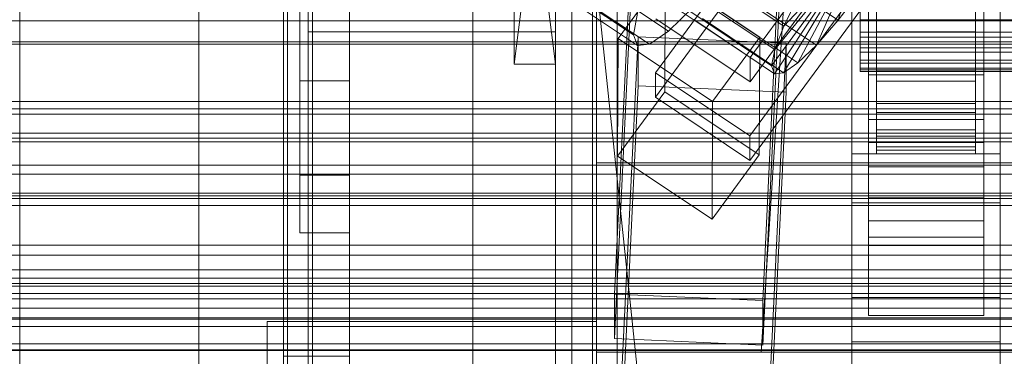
# Model space of a CAD drawing. Header units: millimetres. Extents: x -2233 to 61924, y -68080 to 6847.
# Tile 107 of 256: x -250 to -130, y -34886 to -34845. Entities that reach past the tile are written whole.
import ezdxf

# ---------------------------------------------------------------- set-up
doc = ezdxf.new("R2010")
doc.units = ezdxf.units.MM
for name, color, linetype, lineweight in [('COTAS_O', 1, 'Continuous', 0), ('COTAS_P', 1, 'Continuous', 0), ('frontal_bajante_movil', 7, 'Continuous', 0), ('frontal_C01', 7, 'Continuous', 0), ('frontal_C02', 7, 'Continuous', 0), ('frontal_C03', 7, 'Continuous', 0), ('frontal_C05', 7, 'Continuous', 0), ('frontal_mezcladora', 7, 'Continuous', 0), ('frontal_secador', 7, 'Continuous', 0)]:
    doc.layers.add(name, color=color, linetype=linetype, lineweight=lineweight)
doc.dimstyles.new('R19_100', dxfattribs={"dimtxt": 250, "dimasz": 150, "dimexe": 150, "dimexo": 80, "dimgap": 100, "dimtad": 1, "dimtih": 1, "dimtoh": 1, "dimdsep": 46, "dimcen": 0.09, "dimadec": 0, "dimazin": 0, "dimtfac": 1, "dimtdec": 4, "dimtofl": 0, "dimtmove": 0, "dimatfit": 3, "dimfxl": 1, "dimtolj": 1, "dimtzin": 0, "dimarcsym": 0})

# ---------------------------------------------------------------- blocks, each defined once
blk = doc.blocks.new('DIM_R28_48')
at = {"layer": 'COTAS_P'}
for p, q in [((-1750, -34600), (-1600, -34555)), ((2600, -34600), (2450, -34555)), ((-1750, -35500), (-1750, -34600)), ((-1750, -34600), (2600, -34600)), ((-1750, -34600), (-1600, -34645)), ((2600, -34600), (2450, -34645)), ((2600, -35500), (2600, -34600))]:
    blk.add_line(p, q, dxfattribs=at)
blk.add_text('4350 P', height=250, dxfattribs=at).set_placement((425, -34500))
blk = doc.blocks.new('DIM_R28_50')
at = {"layer": 'COTAS_P'}
for p, q in [((1705.78, -34504.95), (1551.9, -34475.9)), ((-194.22, -34704.95), (1705.78, -34504.95)), ((1705.78, -34504.95), (1561.32, -34565.4)), ((1800, -35400), (1705.78, -34504.95)), ((-194.22, -34704.95), (-49.75, -34644.49)), ((-100, -35600), (-194.22, -34704.95)), ((-194.22, -34704.95), (-40.33, -34734))]:
    blk.add_line(p, q, dxfattribs=at)
blk.add_text('1910.5 P', height=250, rotation=6.009, dxfattribs=at).set_placement((745.32, -34505.49))
blk = doc.blocks.new('DIM_R28_53')
at = {"layer": 'COTAS_P'}
for p, q in [((-150, -32300), (550, -32300)), ((550, -32300), (505, -32450)), ((550, -34900), (550, -32300)), ((550, -32300), (595, -32450)), ((550, -34900), (505, -34750)), ((550, -34900), (595, -34750)), ((-150, -34900), (550, -34900))]:
    blk.add_line(p, q, dxfattribs=at)
blk.add_text('2600 P', height=250, rotation=90, dxfattribs=at).set_placement((450, -33600))
blk = doc.blocks.new('DIM_R28_55')
at = {"layer": 'COTAS_O'}
for p, q in [((-650, -33700), (50, -33700)), ((50, -33700), (5, -33850)), ((50, -34900), (50, -33700)), ((50, -33700), (95, -33850)), ((50, -34900), (5, -34750)), ((50, -34900), (95, -34750)), ((-650, -34900), (50, -34900))]:
    blk.add_line(p, q, dxfattribs=at)
blk.add_text('1200 O', height=250, rotation=90, dxfattribs=at).set_placement((-50, -34300))
blk = doc.blocks.new('DIM_R28_56')
at = {"layer": 'COTAS_O'}
for p, q in [((-650, -34200), (-500, -34155)), ((650, -34200), (500, -34155)), ((-650, -34900), (-650, -34200)), ((-650, -34200), (650, -34200)), ((-650, -34200), (-500, -34245)), ((650, -34200), (500, -34245)), ((650, -34900), (650, -34200))]:
    blk.add_line(p, q, dxfattribs=at)
blk.add_text('1300 O', height=250, dxfattribs=at).set_placement((0, -34100))
blk = doc.blocks.new('DIM_R28_61')
at = {"layer": 'COTAS_P'}
for p, q in [((-305, -34680), (395, -34680)), ((395, -34680), (350, -34830)), ((395, -36000), (395, -34680)), ((395, -34680), (440, -34830)), ((395, -36000), (350, -35850)), ((395, -36000), (440, -35850)), ((-305, -36000), (395, -36000))]:
    blk.add_line(p, q, dxfattribs=at)
blk.add_text('1320 P', height=250, rotation=90, dxfattribs=at).set_placement((295, -35340))

msp = doc.modelspace()

# ---------------------------------------------------------------- linework, layer by layer
at = {"layer": 'frontal_bajante_movil'}
for p, q in [((-195, -35227.232), (-195, -34680)), ((-183, -34680), (-183, -35227.232)), ((-180, -35227.232), (-180, -34680)), ((-195, -34682.819), (-195, -35230.051)), ((-183, -35230.051), (-183, -34682.819)), ((-215, -35355.689), (-215, -34808.457)), ((-215, -34846.045), (-215, -34808.457)), ((-185, -34808.457), (-185, -35355.689)), ((-185, -34808.457), (-185, -34846.045)), ((-183, -35356.81), (-183, -34809.578)), ((-180, -34809.578), (-180, -35356.81)), ((-190, -34850), (-190, -34810)), ((-190, -34810), (-185, -34850)), ((-190, -34850), (-185, -34810)), ((-185, -34810), (-185, -34850)), ((-180, -34885.505), (-180, -34810.919)), ((-183, -34891.143), (-183, -34816.557)), ((-180, -34816.557), (-180, -34891.143)), ((-183, -34819.376), (-183, -34893.962)), ((-190, -34850), (-190, -34827.5)), ((-185, -34827.5), (-185, -34850)), ((-190, -34850), (-190, -34828.278)), ((-185, -34828.278), (-185, -34850)), ((-190, -34850), (-190, -34829.122)), ((-185, -34829.122), (-185, -34850)), ((-190, -34830), (-190, -34850)), ((-190, -34830.878), (-190, -34850)), ((-185, -34850), (-185, -34830)), ((-185, -34850), (-185, -34830.878)), ((-190, -34831.722), (-190, -34850)), ((-185, -34850), (-185, -34831.722)), ((-190, -34832.5), (-190, -34850)), ((-190, -34833.182), (-190, -34850)), ((-185, -34850), (-185, -34832.5)), ((-185, -34850), (-185, -34833.182)), ((-190, -34833.742), (-190, -34850)), ((-190, -34834.157), (-190, -34850)), ((-190, -34834.414), (-190, -34850)), ((-190, -34834.5), (-190, -34850)), ((-185, -34850), (-185, -34833.742)), ((-185, -34850), (-185, -34834.157)), ((-185, -34850), (-185, -34834.414)), ((-185, -34850), (-185, -34834.5)), ((-215, -34846.045), (-215, -35393.277)), ((-185, -34846.045), (-215, -34846.045)), ((-185, -35393.277), (-185, -34846.045)), ((-190, -34850), (-185, -34850)), ((-220, -34881.262), (-220, -34895.821)), ((-220, -34903.821), (-220, -34881.262)), ((-220, -34881.262), (-180, -34881.262)), ((-180, -34895.821), (-180, -34881.262)), ((-180, -34881.262), (-180, -34903.821))]:
    msp.add_line(p, q, dxfattribs=at)
at = {"layer": 'frontal_C01'}
for p, q in [((-250, -33373.251), (-250, -35948.844)), ((-250, -35953.656), (-250, -33378.064)), ((-228.298, -34716.493), (-228.298, -34979.106)), ((-228.298, -34984.887), (-228.298, -34722.274)), ((-177.811, -34877.936), (-174.943, -34818.147)), ((-156.962, -34818.947), (-159.83, -34878.735)), ((-177.811, -34883.329), (-174.943, -34823.54)), ((-159.83, -34884.129), (-156.962, -34824.34)), ((-149, -34878.334), (-149, -34832.497)), ((-131, -34832.497), (-131, -34878.334)), ((-149, -34883.726), (-149, -34837.889)), ((-131, -34883.726), (-131, -34837.889)), ((-147, -34838.352), (-147, -34851.294)), ((-133, -34851.294), (-133, -34838.352)), ((-147, -34841.664), (-147, -34851.294)), ((-133, -34851.294), (-133, -34841.664)), ((-147, -34851.294), (-133, -34851.294)), ((-425, -34873.219), (425, -34873.219)), ((-159.83, -34878.735), (-177.811, -34877.936)), ((-177.811, -34877.936), (-177.811, -34883.329)), ((-159.83, -34884.129), (-159.83, -34878.735)), ((-131, -34878.334), (-149, -34878.334)), ((-149, -34878.334), (-149, -34883.726)), ((-131, -34883.726), (-131, -34878.334)), ((-177.811, -34883.329), (-159.83, -34884.129)), ((-149, -34883.726), (-131, -34883.726)), ((425, -34884.775), (-425, -34884.775))]:
    msp.add_line(p, q, dxfattribs=at)
at = {"layer": 'frontal_C02'}
for p, q in [((-250, -32921.727), (-250, -35767.183)), ((-250, -35771.953), (-250, -32926.497)), ((-359.83, -34723.173), (-175.521, -34846.427)), ((-355.584, -34722.71), (-171.275, -34845.965)), ((-359.341, -34724.456), (-175.032, -34847.71)), ((-357.893, -34724.298), (-173.584, -34847.553)), ((-228.298, -34746.19), (-228.298, -35036.685)), ((-228.298, -35042.415), (-228.298, -34751.921)), ((-133.809, -34811.646), (-161.341, -34849.168)), ((-172.847, -34851.037), (-145.315, -34813.514)), ((-147, -34859.507), (-147, -34813.688)), ((-133, -34813.688), (-133, -34859.507)), ((-161.353, -34852.149), (-133.821, -34814.626)), ((-145.327, -34816.495), (-172.859, -34854.017)), ((-147, -34816.669), (-147, -34862.487)), ((-133, -34862.487), (-133, -34816.669)), ((-133.847, -34821.183), (-161.379, -34858.706)), ((-147, -34869.044), (-147, -34823.226)), ((-133, -34823.226), (-133, -34869.044)), ((-161.391, -34861.686), (-133.859, -34824.164)), ((-147, -34826.207), (-147, -34872.025)), ((-133, -34872.025), (-133, -34826.207)), ((-160.518, -34838.077), (-150.688, -34844.651)), ((-177.394, -34846.859), (-171.658, -34839.042)), ((-171.715, -34853.348), (-171.658, -34839.042)), ((-171.658, -34839.042), (-160.19, -34846.711)), ((-167.102, -34838.794), (-157.272, -34845.368)), ((-157.272, -34845.368), (-152.311, -34840.088)), ((-150.688, -34844.651), (-149.192, -34839.749)), ((-161.341, -34849.168), (-172.809, -34841.499)), ((-168.196, -34841.644), (-158.366, -34848.217)), ((-163.144, -34841.094), (-153.314, -34847.667)), ((-158.366, -34848.217), (-152.829, -34841.438)), ((-157.272, -34845.368), (-155.535, -34841.835)), ((-153.314, -34847.667), (-150.436, -34841.177)), ((-147.868, -34841), (-150.688, -34844.651)), ((-146, -34841.126), (-146, -34846.066)), ((-134, -34846.066), (-134, -34841.126)), ((-168.263, -34843.056), (-171.275, -34845.965)), ((-158.743, -34850.189), (-153.008, -34842.372)), ((-158.378, -34851.149), (-152.835, -34842.827)), ((-157.295, -34851.031), (-152.321, -34842.771)), ((-155.567, -34849.843), (-151.503, -34842.208)), ((-148, -34844.585), (-148, -34842.27)), ((-146, -34842.27), (-146, -34844.585)), ((-146, -34847.565), (-146, -34842.678)), ((-134, -34844.585), (-134, -34842.27)), ((-134, -34842.678), (-134, -34847.565)), ((-175.521, -34846.427), (-175.016, -34843.792)), ((-168.573, -34843.616), (-158.743, -34850.189)), ((-165.397, -34843.27), (-155.567, -34849.843)), ((-148, -34843.874), (-148, -34846.08)), ((-146, -34846.08), (-146, -34843.874)), ((-146, -34843.874), (-146, -34846.066)), ((-134, -34846.066), (-134, -34843.874)), ((-134, -34843.874), (-134, -34846.08)), ((-172.821, -34844.48), (-161.353, -34852.149)), ((-168.208, -34844.575), (-158.378, -34851.149)), ((-167.125, -34844.457), (-157.295, -34851.031)), ((-158.366, -34848.217), (-157.272, -34845.368)), ((-150.688, -34844.651), (-153.314, -34847.667)), ((-148, -34846.717), (-148, -34844.585)), ((-148, -34844.585), (148, -34844.585)), ((-146, -34844.585), (-146, -34847.565)), ((-134, -34844.585), (-146, -34844.585)), ((-146, -34844.585), (-146, -34846.717)), ((-134, -34847.565), (-134, -34844.585)), ((-134, -34846.717), (-134, -34844.585)), ((-177.811, -34905.918), (-174.943, -34846.652)), ((-175.032, -34847.71), (-175.521, -34846.427)), ((-174.943, -34852.614), (-174.943, -34846.652)), ((-174.943, -34846.652), (-156.962, -34847.445)), ((-171.275, -34845.965), (-173.584, -34847.553)), ((-148, -34846.08), (-148, -34848.001)), ((-148, -34846.08), (148, -34846.08)), ((-146, -34846.066), (-146, -34850.722)), ((-146, -34846.066), (-134, -34846.066)), ((-146, -34848.001), (-146, -34846.08)), ((-146, -34846.08), (-146, -34850.722)), ((-134, -34846.08), (-146, -34846.08)), ((-134, -34850.722), (-134, -34846.066)), ((-134, -34850.722), (-134, -34846.08)), ((-134, -34846.08), (-134, -34848.001)), ((-177.394, -34846.859), (-177.451, -34861.165)), ((-165.926, -34854.528), (-177.394, -34846.859)), ((-173.584, -34847.553), (-175.032, -34847.71)), ((-160.19, -34846.711), (-165.926, -34854.528)), ((-160.19, -34846.711), (-160.247, -34861.017)), ((-156.962, -34847.445), (-159.83, -34906.711)), ((-156.962, -34847.445), (-156.962, -34853.407)), ((-153.314, -34847.667), (-155.567, -34849.843)), ((-148, -34848.521), (-148, -34846.717)), ((-148, -34846.717), (148, -34846.717)), ((-146, -34846.717), (-146, -34852.066)), ((-134, -34846.717), (-146, -34846.717)), ((-146, -34846.717), (-146, -34848.521)), ((-146, -34847.565), (-134, -34847.565)), ((-146, -34852.066), (-146, -34847.565)), ((-134, -34852.066), (-134, -34846.717)), ((-134, -34848.521), (-134, -34846.717)), ((-134, -34847.565), (-134, -34852.066)), ((-158.743, -34850.189), (-158.366, -34848.217)), ((-148, -34848.001), (-148, -34849.506)), ((-148, -34848.001), (148, -34848.001)), ((-148, -34849.874), (-148, -34848.521)), ((-148, -34848.521), (148, -34848.521)), ((-146, -34849.506), (-146, -34848.001)), ((-146, -34848.001), (-146, -34854.777)), ((-134, -34848.001), (-146, -34848.001)), ((-146, -34848.521), (-146, -34855.875)), ((-134, -34848.521), (-146, -34848.521)), ((-146, -34848.521), (-146, -34849.874)), ((-134, -34854.777), (-134, -34848.001)), ((-134, -34848.001), (-134, -34849.506)), ((-134, -34855.875), (-134, -34848.521)), ((-134, -34849.874), (-134, -34848.521)), ((-161.353, -34852.149), (-161.341, -34849.168)), ((-158.378, -34851.149), (-158.743, -34850.189)), ((-155.567, -34849.843), (-157.295, -34851.031)), ((-148, -34849.506), (-148, -34850.493)), ((-148, -34849.506), (148, -34849.506)), ((-148, -34850.683), (-148, -34849.874)), ((-148, -34849.874), (148, -34849.874)), ((-146, -34850.493), (-146, -34849.506)), ((-146, -34849.506), (-146, -34857.955)), ((-134, -34849.506), (-146, -34849.506)), ((-146, -34849.874), (-146, -34858.731)), ((-134, -34849.874), (-146, -34849.874)), ((-146, -34849.874), (-146, -34850.683)), ((-134, -34857.955), (-134, -34849.506)), ((-134, -34849.506), (-134, -34850.493)), ((-134, -34858.731), (-134, -34849.874)), ((-134, -34850.683), (-134, -34849.874)), ((-172.847, -34851.037), (-172.859, -34854.017)), ((-161.379, -34858.706), (-172.847, -34851.037)), ((-157.295, -34851.031), (-158.378, -34851.149)), ((-148, -34850.493), (-148, -34850.895)), ((-148, -34850.493), (148, -34850.493)), ((-148, -34850.895), (-148, -34850.683)), ((-148, -34850.683), (148, -34850.683)), ((-148, -34850.895), (148, -34850.895)), ((-146, -34850.895), (-146, -34850.493)), ((-146, -34850.493), (-146, -34860.039)), ((-134, -34850.493), (-146, -34850.493)), ((-146, -34850.683), (-146, -34860.44)), ((-134, -34850.683), (-146, -34850.683)), ((-146, -34850.683), (-146, -34850.895)), ((-146, -34850.722), (-146, -34854.777)), ((-146, -34850.722), (-134, -34850.722)), ((-146, -34850.895), (-146, -34860.886)), ((-134, -34850.895), (-146, -34850.895)), ((-134, -34860.039), (-134, -34850.493)), ((-134, -34850.493), (-134, -34850.895)), ((-134, -34860.44), (-134, -34850.683)), ((-134, -34850.895), (-134, -34850.683)), ((-134, -34854.777), (-134, -34850.722)), ((-134, -34860.886), (-134, -34850.895)), ((-177.811, -34911.88), (-174.943, -34852.614)), ((-156.962, -34853.407), (-174.943, -34852.614)), ((-146, -34852.066), (-134, -34852.066)), ((-146, -34855.875), (-146, -34852.066)), ((-134, -34852.066), (-134, -34855.875)), ((-171.715, -34853.348), (-177.451, -34861.165)), ((-160.247, -34861.017), (-171.715, -34853.348)), ((-159.83, -34912.673), (-156.962, -34853.407)), ((-172.859, -34854.017), (-161.391, -34861.686)), ((-165.983, -34868.834), (-165.926, -34854.528)), ((-146, -34854.777), (-146, -34857.955)), ((-146, -34854.777), (-134, -34854.777)), ((-134, -34857.955), (-134, -34854.777)), ((-146, -34855.875), (-134, -34855.875)), ((-146, -34858.731), (-146, -34855.875)), ((-134, -34855.875), (-134, -34858.731)), ((-147, -34871.01), (-147, -34856.703)), ((-147, -34856.703), (-133, -34856.703)), ((-147, -34866.249), (-147, -34856.703)), ((-133, -34856.703), (-133, -34871.01)), ((-133, -34856.703), (-133, -34866.249)), ((-146, -34857.955), (-146, -34860.039)), ((-146, -34857.955), (-134, -34857.955)), ((-134, -34860.039), (-134, -34857.955)), ((-161.391, -34861.686), (-161.379, -34858.706)), ((-133, -34859.507), (-147, -34859.507)), ((-147, -34859.507), (-147, -34862.487)), ((-146, -34858.731), (-134, -34858.731)), ((-146, -34860.44), (-146, -34858.731)), ((-134, -34858.731), (-134, -34860.44)), ((-133, -34862.487), (-133, -34859.507)), ((-165.983, -34868.834), (-160.247, -34861.017)), ((-149, -34866.837), (-149, -34860.876)), ((-149, -34860.876), (-131, -34860.876)), ((-149, -34906.313), (-149, -34860.876)), ((-146, -34860.039), (-146, -34860.886)), ((-146, -34860.039), (-134, -34860.039)), ((-146, -34860.44), (-134, -34860.44)), ((-146, -34860.886), (-146, -34860.44)), ((-146, -34860.886), (-134, -34860.886)), ((-134, -34860.886), (-134, -34860.039)), ((-134, -34860.44), (-134, -34860.886)), ((-131, -34860.876), (-131, -34866.837)), ((-131, -34860.876), (-131, -34906.313)), ((-177.451, -34861.165), (-165.983, -34868.834)), ((-147, -34862.487), (-133, -34862.487)), ((-131, -34866.837), (-149, -34866.837)), ((-149, -34912.274), (-149, -34866.837)), ((-133, -34866.249), (-147, -34866.249)), ((-147, -34866.249), (-147, -34880.555)), ((-133, -34880.555), (-133, -34866.249)), ((-131, -34912.274), (-131, -34866.837)), ((-133, -34869.044), (-147, -34869.044)), ((-147, -34869.044), (-147, -34872.025)), ((-133, -34872.025), (-133, -34869.044)), ((-133, -34871.01), (-147, -34871.01)), ((-147, -34871.01), (-147, -34880.555)), ((-133, -34880.555), (-133, -34871.01)), ((-147, -34872.025), (-133, -34872.025)), ((-147, -34880.555), (-133, -34880.555))]:
    msp.add_line(p, q, dxfattribs=at)
at = {"layer": 'frontal_C03'}
for p, q in [((1250, -34844.727), (-1250, -34844.727)), ((1500, -34847.273), (-1500, -34847.273)), ((1500, -34847.558), (-1500, -34847.558)), ((1250, -34854.533), (-1250, -34854.533)), ((1250, -34855.415), (-1250, -34855.415)), ((1250, -34856.068), (-1250, -34856.068)), ((1250, -34858.375), (-1250, -34858.375)), ((-1500, -34858.967), (1500, -34858.967)), ((-1250, -34859.433), (1250, -34859.433)), ((1250, -34862.285), (-1250, -34862.285)), ((1250, -34863.342), (-1250, -34863.342)), ((1250, -34865.65), (-1250, -34865.65)), ((1250, -34866.303), (-1250, -34866.303)), ((1250, -34867.184), (-1250, -34867.184)), ((1250, -34876.991), (-1250, -34876.991)), ((1250, -34877.872), (-1250, -34877.872)), ((1250, -34878.526), (-1250, -34878.526)), ((1250, -34880.833), (-1250, -34880.833)), ((-1250, -34881.89), (1250, -34881.89)), ((1250, -34884.742), (-1250, -34884.742))]:
    msp.add_line(p, q, dxfattribs=at)
at = {"layer": 'frontal_C05'}
for p, q in [((-216, -34852), (-216, -34787)), ((-210, -34852), (-210, -34787)), ((-217.5, -35992), (-217.5, -34800)), ((-214.5, -34800), (-214.5, -35992)), ((-180.5, -34800), (-180.5, -35992)), ((-177.5, -35992), (-177.5, -34800)), ((-250, -34992), (-250, -34803.5)), ((-218, -34885.5), (-218, -34803.5)), ((-216, -34803.5), (-216, -34863.5)), ((-215, -34992), (-215, -34803.5)), ((-210, -34885.5), (-210, -34803.5)), ((-210, -34803.5), (-210, -34863.5)), ((-218, -34892.5), (-218, -34810.5)), ((-216, -34810.5), (-216, -34870.5)), ((-210, -34892.5), (-210, -34810.5)), ((-210, -34810.5), (-210, -34870.5)), ((-180, -34844.47), (-180, -34845.234)), ((-180, -34845.234), (-180, -34845.965)), ((-180, -34845.965), (-180, -34846.661)), ((-180, -34846.661), (-180, -34847.321)), ((-180, -34847.321), (-180, -34847.943)), ((-180, -34847.943), (-180, -34848.525)), ((-180, -34848.525), (-180, -34849.066)), ((-180, -34849.066), (-180, -34849.564)), ((-180, -34849.564), (-180, -34850.019)), ((-180, -34850.019), (-180, -34850.43)), ((-180, -34850.43), (-180, -34850.794)), ((-180, -34850.794), (-180, -34851.111)), ((-180, -34851.111), (-180, -34851.382)), ((-180, -34851.382), (-180, -34851.603)), ((-216, -34852), (-210, -34852)), ((-180, -34851.603), (-180, -34851.777)), ((-180, -34851.777), (-180, -34851.901)), ((-180, -34851.901), (-180, -34851.975)), ((-180, -34851.975), (-180, -34852)), ((-210, -34863.5), (-216, -34863.5)), ((-210, -34870.5), (-216, -34870.5)), ((-218, -34885.5), (-210, -34885.5))]:
    msp.add_line(p, q, dxfattribs=at)
at = {"layer": 'frontal_mezcladora'}
for p, q in [((-160, -34885), (-150, -34730)), ((-180, -34862), (180, -34862)), ((-180, -34884), (-180, -34862)), ((-600, -34875), (600, -34875)), ((-180, -34884), (180, -34884)), ((-180, -34885), (180, -34885)), ((-180, -34915), (-180, -34885)), ((-160, -34885), (160, -34885))]:
    msp.add_line(p, q, dxfattribs=at)
at = {"layer": 'frontal_secador'}
for p, q in [((-1250, -34866), (1250, -34866)), ((-1250, -34872), (1250, -34872)), ((-1250, -34875), (1250, -34875)), ((1250, -34876), (-1250, -34876)), ((-1250, -34876.659), (1250, -34876.659)), ((1250, -34879.659), (-1250, -34879.659)), ((-1250, -34881), (1250, -34881)), ((1250, -34884), (-1250, -34884)), ((-1250, -34884.728), (1250, -34884.728))]:
    msp.add_line(p, q, dxfattribs=at)

# ---------------------------------------------------------------- dimensions: what is measured, and where the dimension line sits
at = {"layer": 'COTAS_O'}
for p2, distance, picture, middle in [((-650, -33700), -700, 'DIM_R28_55', (50, -34300)), ((650, -34900), 700, 'DIM_R28_56', (0, -34200))]:
    dim = msp.add_aligned_dim(p1=(-650, -34900), p2=p2, distance=distance, text='<> O', dimstyle='R19_100', dxfattribs=at)
    dim.commit()
    dim.dimension.update_dxf_attribs({"geometry": picture, "text_midpoint": middle})
at = {"layer": 'COTAS_P'}
for p1, p2, distance, picture, middle in [((-150, -34900), (-150, -32300), -700, 'DIM_R28_53', (550, -33600)), ((-100, -35600), (1800, -35400), 900, 'DIM_R28_50', (755.784, -34604.945)), ((-1750, -35500), (2600, -35500), 900, 'DIM_R28_48', (425, -34600)), ((-305, -36000), (-305, -34680), -700, 'DIM_R28_61', (395, -35340))]:
    dim = msp.add_aligned_dim(p1=p1, p2=p2, distance=distance, text='<> P', dimstyle='R19_100', dxfattribs=at)
    dim.commit()
    dim.dimension.update_dxf_attribs({"geometry": picture, "text_midpoint": middle})

doc.saveas('drawing.dxf')
